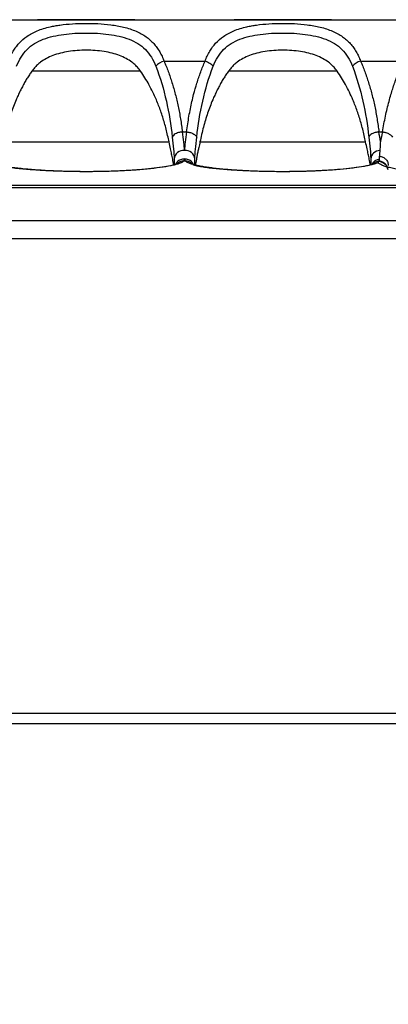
# Model space of a CAD drawing. Header units: millimetres. Extents: x 13 to 546, y 13 to 419.
# Tile 5 of 27: x 121 to 139, y 136 to 184. Entities that reach past the tile are written whole.
import ezdxf

# ---------------------------------------------------------------- set-up
doc = ezdxf.new("R2010")
doc.units = ezdxf.units.MM
doc.header["$LTSCALE"] = 2
doc.layers.add('DIMENSIONS', color=140, linetype='Continuous', lineweight=25)
doc.styles.add('SLDTEXTSTYLE0', font='TXT', dxfattribs={"width": 0.7})
doc.dimstyles.new('SLDDIMSTYLE0', dxfattribs={"dimtxt": 4.316016, "dimasz": 6.604, "dimexe": 0, "dimexo": 0.0625, "dimgap": 1.079004, "dimtad": 0, "dimtih": 1, "dimtoh": 1, "dimrnd": 1e-09, "dimzin": 4, "dimdsep": 46, "dimtxsty": 'SLDTEXTSTYLE0', "dimsah": 1, "dimcen": 0.09, "dimadec": 0, "dimazin": 1, "dimtfac": 1, "dimtofl": 0, "dimtmove": 0, "dimatfit": 3, "dimfxl": 0, "dimfrac": 2, "dimtolj": 1, "dimtzin": 12, "dimarcsym": 0})
doc.dimstyles.new('SLDDIMSTYLE1', dxfattribs={"dimtxt": 4.316016, "dimasz": 6.604, "dimexe": 0, "dimexo": 0.0625, "dimgap": 1.079004, "dimtad": 0, "dimtih": 1, "dimtoh": 1, "dimrnd": 1e-09, "dimzin": 12, "dimdsep": 46, "dimtxsty": 'SLDTEXTSTYLE0', "dimsah": 1, "dimcen": 0.09, "dimadec": 0, "dimazin": 3, "dimtfac": 1, "dimtmove": 0, "dimatfit": 0, "dimfxl": 0, "dimfrac": 2, "dimtolj": 1, "dimtzin": 12, "dimarcsym": 0})

# ---------------------------------------------------------------- blocks, each defined once
blk = doc.blocks.new('_D')
at = {"layer": 'DIMENSIONS'}
for p, q in [((85.793, 157.13), (85.793, 105.465)), ((165.793, 157.13), (165.793, 105.465)), ((85.793, 111.815), (113.317, 111.815)), ((119.165, 111.815), (117.716, 111.815)), ((117.716, 111.815), (117.716, 104.956)), ((131.991, 111.815), (133.44, 111.815)), ((133.44, 111.815), (133.44, 104.956)), ((165.793, 111.815), (137.839, 111.815)), ((117.716, 104.956), (119.165, 104.956)), ((133.44, 104.956), (131.991, 104.956))]:
    blk.add_line(p, q, dxfattribs=at)
for points in [[(85.793, 111.815), (92.397, 110.799), (92.397, 112.831)], [(165.793, 111.815), (159.189, 112.831), (159.189, 110.799)]]:
    blk.add_solid(points, dxfattribs=at)
at = {"layer": 'DIMENSIONS', "char_height": 4.2333, "attachment_point": 1, "style": 'SLDTEXTSTYLE0'}
for s, insert in [('80.0', (119.165, 118.238)), ('3.15', (119.165, 110.413))]:
    blk.add_mtext(s, dxfattribs=dict(at, insert=insert))
blk = doc.blocks.new('_D_1')
at = {"layer": 'DIMENSIONS'}
for p, q in [((108.293, 146.028), (108.293, 123.883)), ((141.643, 142.278), (141.643, 123.883)), ((108.293, 130.233), (95.593, 130.233)), ((141.643, 130.233), (154.343, 130.233))]:
    blk.add_line(p, q, dxfattribs=at)
for points in [[(108.293, 130.233), (101.689, 131.249), (101.689, 129.217)], [(141.643, 130.233), (148.247, 129.217), (148.247, 131.249)]]:
    blk.add_solid(points, dxfattribs=at)
at = {"layer": 'DIMENSIONS', "char_height": 4.2333, "attachment_point": 1, "style": 'SLDTEXTSTYLE0'}
for s, insert in [('35MM', (115.641, 135.69)), ('DIN RAIL', (110.863, 128.83))]:
    blk.add_mtext(s, dxfattribs=dict(at, insert=insert))

msp = doc.modelspace()

# ---------------------------------------------------------------- linework, layer by layer
for p, q in [((86.293, 183.818), (165.293, 183.818)), ((86.293, 183.818), (165.293, 183.818)), ((122.243, 183.818), (122.243, 183.818)), ((122.793, 183.818), (126.393, 183.818)), ((126.393, 183.818), (122.793, 183.818)), ((126.943, 183.818), (126.943, 183.818)), ((131.743, 183.818), (131.743, 183.818)), ((132.293, 183.818), (135.893, 183.818)), ((135.893, 183.818), (132.293, 183.818)), ((136.443, 183.818), (136.443, 183.818)), ((128.353, 181.818), (130.334, 181.818)), ((137.853, 181.818), (139.912, 181.818)), ((127.222, 181.33), (121.965, 181.33)), ((136.722, 181.33), (131.465, 181.33)), ((129.24, 178.4), (129.447, 178.4)), ((138.74, 178.4), (138.913, 178.4)), ((120.591, 177.915), (128.595, 177.915)), ((130.091, 177.915), (138.095, 177.915)), ((128.842, 177.118), (128.843, 177.091)), ((129.376, 176.992), (129.311, 176.992)), ((129.843, 177.091), (129.845, 177.118)), ((138.342, 177.118), (138.343, 177.091)), ((138.706, 176.921), (138.738, 176.966)), ((138.768, 177.085), (138.768, 177.228)), ((139.179, 176.852), (139.193, 176.778)), ((86.293, 175.819), (165.293, 175.819)), ((165.293, 175.693), (86.293, 175.693)), ((165.293, 174.104), (86.293, 174.104)), ((165.293, 173.238), (86.293, 173.238)), ((97.793, 150.318), (153.793, 150.318)), ((153.793, 149.818), (97.793, 149.818))]:
    msp.add_line(p, q)
for centre, radius, start, end in [((128.622, 180.938), 0.92, 107.0227, 136.2981), ((138.122, 180.938), 0.92, 107.0227, 136.2981), ((129.302, 177.041), 0.462, 84.9211, 173.8048), ((129.384, 177.041), 0.462, 6.1951, 95.0786), ((138.79, 177.049), 0.449, 91.0284, 174.6645), ((129.303, 176.503), 0.489, 89.0516, 136.1403), ((138.836, 176.592), 0.497, 97.7736, 153.3479), ((138.695, 176.469), 0.499, 11.6401, 85.0089)]:
    msp.add_arc(centre, radius, start, end)
for points, knots in [([(120.834, 181.818), (120.85, 181.859), (120.882, 181.943), (120.937, 182.063), (120.996, 182.18), (121.08, 182.329), (121.193, 182.5), (121.402, 182.754), (121.66, 182.975), (121.964, 183.161), (122.231, 183.287), (122.526, 183.392), (122.817, 183.47), (123.084, 183.524), (123.438, 183.58), (123.922, 183.626), (124.538, 183.648), (125.163, 183.633), (125.794, 183.579), (126.423, 183.469), (126.906, 183.312), (127.256, 183.144), (127.481, 183.003), (127.679, 182.844), (127.853, 182.669), (128.009, 182.476), (128.145, 182.271), (128.261, 182.053), (128.323, 181.896), (128.353, 181.818)], [0, 0, 0, 0, 0.015041, 0.030141, 0.045315, 0.060579, 0.09039, 0.11872, 0.180602, 0.214401, 0.247503, 0.284529, 0.321346, 0.346766, 0.372228, 0.433645, 0.494667, 0.555419, 0.619047, 0.686281, 0.757141, 0.790481, 0.822911, 0.852783, 0.883948, 0.913738, 0.942924, 0.971634, 1, 1, 1, 1]), ([(122.243, 183.818), (122.244, 183.818), (122.246, 183.818), (122.261, 183.818), (122.287, 183.818), (122.333, 183.818), (122.401, 183.818), (122.485, 183.818), (122.58, 183.818), (122.685, 183.818), (122.757, 183.818), (122.793, 183.818)], [0, 0, 0, 0, 0.083373, 0.166429, 0.250598, 0.374434, 0.500145, 0.622966, 0.749683, 0.874093, 1, 1, 1, 1]), ([(122.793, 183.818), (122.77, 183.818), (122.724, 183.818), (122.656, 183.818), (122.577, 183.818), (122.489, 183.818), (122.402, 183.818), (122.33, 183.818), (122.28, 183.818), (122.249, 183.818), (122.245, 183.818), (122.243, 183.818)], [0, 0, 0, 0, 0.080129, 0.159754, 0.240152, 0.369812, 0.500093, 0.629753, 0.760034, 0.879866, 1, 1, 1, 1]), ([(126.943, 183.818), (126.942, 183.818), (126.941, 183.818), (126.927, 183.818), (126.902, 183.818), (126.856, 183.818), (126.785, 183.818), (126.698, 183.818), (126.6, 183.818), (126.497, 183.818), (126.428, 183.818), (126.393, 183.818)], [0, 0, 0, 0, 0.0801289, 0.1597544, 0.2401525, 0.3698123, 0.5000929, 0.629753, 0.760034, 0.8798657, 1, 1, 1, 1]), ([(126.393, 183.818), (126.417, 183.818), (126.465, 183.818), (126.536, 183.818), (126.616, 183.818), (126.701, 183.818), (126.784, 183.818), (126.853, 183.818), (126.904, 183.818), (126.937, 183.818), (126.941, 183.818), (126.943, 183.818)], [0, 0, 0, 0, 0.0831344, 0.1661388, 0.2504538, 0.3742857, 0.4999829, 0.6228197, 0.749541, 0.8738006, 1, 1, 1, 1]), ([(130.334, 181.818), (130.35, 181.859), (130.382, 181.943), (130.437, 182.063), (130.496, 182.18), (130.58, 182.329), (130.693, 182.5), (130.902, 182.754), (131.16, 182.975), (131.464, 183.161), (131.731, 183.287), (132.026, 183.392), (132.317, 183.47), (132.584, 183.524), (132.938, 183.58), (133.422, 183.626), (134.038, 183.648), (134.663, 183.633), (135.294, 183.579), (135.923, 183.469), (136.406, 183.312), (136.756, 183.144), (136.981, 183.003), (137.179, 182.844), (137.353, 182.669), (137.509, 182.476), (137.645, 182.271), (137.761, 182.053), (137.823, 181.896), (137.853, 181.818)], [0, 0, 0, 0, 0.015041, 0.030141, 0.045315, 0.060579, 0.09039, 0.11872, 0.180602, 0.214401, 0.247503, 0.284529, 0.321346, 0.346766, 0.372228, 0.433645, 0.494667, 0.555419, 0.619047, 0.686281, 0.757141, 0.790481, 0.822911, 0.852783, 0.883948, 0.913738, 0.942924, 0.971634, 1, 1, 1, 1]), ([(131.743, 183.818), (131.744, 183.818), (131.746, 183.818), (131.761, 183.818), (131.787, 183.818), (131.833, 183.818), (131.901, 183.818), (131.985, 183.818), (132.08, 183.818), (132.185, 183.818), (132.257, 183.818), (132.293, 183.818)], [0, 0, 0, 0, 0.083373, 0.166429, 0.250598, 0.374434, 0.500145, 0.622966, 0.749683, 0.874093, 1, 1, 1, 1]), ([(132.293, 183.818), (132.27, 183.818), (132.224, 183.818), (132.156, 183.818), (132.077, 183.818), (131.989, 183.818), (131.902, 183.818), (131.83, 183.818), (131.78, 183.818), (131.749, 183.818), (131.745, 183.818), (131.743, 183.818)], [0, 0, 0, 0, 0.0801289, 0.1597544, 0.2401525, 0.3698123, 0.5000929, 0.629753, 0.760034, 0.8798657, 1, 1, 1, 1]), ([(135.643, 183.818), (135.642, 183.818), (135.641, 183.818), (135.627, 183.818), (135.606, 183.818), (135.575, 183.818), (135.514, 183.818), (135.398, 183.818), (135.197, 183.818), (134.951, 183.818), (134.589, 183.818), (134.093, 183.818), (133.598, 183.818), (133.236, 183.818), (132.99, 183.818), (132.788, 183.818), (132.661, 183.818), (132.588, 183.818), (132.55, 183.818), (132.546, 183.818), (132.543, 183.818)], [0, 0, 0, 0, 0.0241715, 0.0481446, 0.0720569, 0.0960473, 0.1202531, 0.1852503, 0.2503577, 0.3153549, 0.3804624, 0.5000242, 0.6195859, 0.6845831, 0.7496905, 0.8146878, 0.8797953, 0.9199468, 0.9598007, 1, 1, 1, 1]), ([(136.443, 183.818), (136.442, 183.818), (136.441, 183.818), (136.427, 183.818), (136.402, 183.818), (136.356, 183.818), (136.285, 183.818), (136.198, 183.818), (136.1, 183.818), (135.997, 183.818), (135.928, 183.818), (135.893, 183.818)], [0, 0, 0, 0, 0.080129, 0.159754, 0.240152, 0.369812, 0.500093, 0.629753, 0.760034, 0.879866, 1, 1, 1, 1]), ([(135.893, 183.818), (135.917, 183.818), (135.965, 183.818), (136.036, 183.818), (136.116, 183.818), (136.201, 183.818), (136.284, 183.818), (136.353, 183.818), (136.404, 183.818), (136.437, 183.818), (136.441, 183.818), (136.443, 183.818)], [0, 0, 0, 0, 0.083134, 0.166139, 0.250454, 0.374286, 0.499983, 0.62282, 0.749541, 0.873801, 1, 1, 1, 1]), ([(121.229, 181.574), (121.351, 181.888), (121.518, 182.161), (121.952, 182.596), (122.219, 182.758), (122.821, 182.992), (123.156, 183.064), (123.858, 183.156), (124.225, 183.175), (124.959, 183.175), (125.327, 183.156), (126.03, 183.064), (126.365, 182.992), (126.968, 182.758), (127.234, 182.596), (127.668, 182.161), (127.836, 181.888), (127.957, 181.574)], [0, 0, 0, 0, 0.125, 0.125, 0.25, 0.25, 0.375, 0.375, 0.5, 0.5, 0.625, 0.625, 0.75, 0.75, 0.875, 0.875, 1, 1, 1, 1]), ([(130.729, 181.574), (130.851, 181.888), (131.018, 182.161), (131.452, 182.596), (131.719, 182.758), (132.321, 182.992), (132.656, 183.064), (133.358, 183.156), (133.725, 183.175), (134.459, 183.175), (134.827, 183.156), (135.53, 183.064), (135.865, 182.992), (136.468, 182.758), (136.734, 182.596), (137.168, 182.161), (137.336, 181.888), (137.457, 181.574)], [0, 0, 0, 0, 0.125, 0.125, 0.25, 0.25, 0.375, 0.375, 0.5, 0.5, 0.625, 0.625, 0.75, 0.75, 0.875, 0.875, 1, 1, 1, 1]), ([(127.222, 181.33), (127.197, 181.363), (127.149, 181.428), (127.069, 181.52), (126.984, 181.607), (126.894, 181.689), (126.745, 181.808), (126.523, 181.949), (126.203, 182.093), (125.845, 182.205), (125.311, 182.313), (124.593, 182.364), (123.876, 182.313), (123.342, 182.205), (122.984, 182.094), (122.664, 181.949), (122.419, 181.793), (122.231, 181.637), (122.088, 181.493), (122.006, 181.384), (121.965, 181.33)], [0, 0, 0, 0, 0.021888, 0.043712, 0.065526, 0.087383, 0.109338, 0.168316, 0.228172, 0.293503, 0.359933, 0.500026, 0.640091, 0.706506, 0.771841, 0.831696, 0.890689, 0.927212, 0.963566, 1, 1, 1, 1]), ([(136.722, 181.33), (136.697, 181.363), (136.649, 181.428), (136.569, 181.52), (136.484, 181.607), (136.394, 181.689), (136.245, 181.808), (136.023, 181.949), (135.702, 182.094), (135.345, 182.205), (134.811, 182.313), (134.093, 182.364), (133.376, 182.313), (132.842, 182.205), (132.484, 182.094), (132.164, 181.949), (131.919, 181.793), (131.731, 181.637), (131.588, 181.493), (131.506, 181.384), (131.465, 181.33)], [0, 0, 0, 0, 0.021889, 0.0437138, 0.0655286, 0.0873872, 0.1093435, 0.1683319, 0.2281955, 0.2935241, 0.359949, 0.5000172, 0.6400837, 0.706501, 0.7718372, 0.8316932, 0.8906875, 0.9272112, 0.9635654, 1, 1, 1, 1]), ([(128.353, 181.818), (128.388, 181.735), (128.459, 181.567), (128.558, 181.31), (128.651, 181.046), (128.74, 180.776), (128.822, 180.499), (128.926, 180.118), (129.042, 179.627), (129.156, 179.021), (129.212, 178.609), (129.24, 178.4)], [0, 0, 0, 0, 0.075695, 0.152777, 0.231293, 0.311285, 0.392794, 0.475858, 0.645786, 0.820411, 1, 1, 1, 1]), ([(129.447, 178.4), (129.464, 178.528), (129.497, 178.782), (129.558, 179.156), (129.625, 179.517), (129.7, 179.867), (129.801, 180.28), (129.937, 180.755), (130.119, 181.293), (130.262, 181.643), (130.334, 181.818)], [0, 0, 0, 0, 0.110498, 0.217874, 0.322178, 0.423464, 0.521792, 0.682366, 0.841664, 1, 1, 1, 1]), ([(130.729, 181.574), (130.691, 181.618), (130.635, 181.666), (130.495, 181.754), (130.413, 181.792), (130.334, 181.818)], [0, 0, 0, 0, 0.5, 0.5, 1, 1, 1, 1]), ([(137.853, 181.818), (137.888, 181.735), (137.959, 181.567), (138.058, 181.31), (138.151, 181.046), (138.24, 180.776), (138.322, 180.499), (138.426, 180.118), (138.542, 179.627), (138.656, 179.021), (138.712, 178.609), (138.74, 178.4)], [0, 0, 0, 0, 0.075695, 0.152777, 0.231293, 0.311285, 0.392794, 0.475858, 0.645786, 0.82041, 1, 1, 1, 1]), ([(138.913, 178.4), (138.935, 178.528), (138.979, 178.781), (139.055, 179.154), (139.136, 179.515), (139.224, 179.865), (139.339, 180.279), (139.49, 180.755), (139.686, 181.293), (139.837, 181.643), (139.912, 181.818)], [0, 0, 0, 0, 0.110034, 0.217125, 0.321316, 0.422651, 0.521179, 0.68215, 0.84167, 1, 1, 1, 1]), ([(121.965, 181.33), (121.924, 181.271), (121.842, 181.153), (121.725, 180.969), (121.613, 180.778), (121.504, 180.58), (121.4, 180.374), (121.299, 180.162), (121.144, 179.808), (120.951, 179.299), (120.745, 178.621), (120.643, 178.154), (120.591, 177.915)], [0, 0, 0, 0, 0.056476, 0.114171, 0.173141, 0.233439, 0.295115, 0.358214, 0.422781, 0.607715, 0.799888, 1, 1, 1, 1]), ([(128.595, 177.915), (128.574, 178.019), (128.531, 178.224), (128.458, 178.528), (128.377, 178.824), (128.29, 179.114), (128.195, 179.397), (128.093, 179.674), (127.968, 179.983), (127.816, 180.319), (127.632, 180.677), (127.437, 181.014), (127.293, 181.226), (127.222, 181.33)], [0, 0, 0, 0, 0.086743, 0.171972, 0.255738, 0.338093, 0.419091, 0.498791, 0.577253, 0.689231, 0.796842, 0.900338, 1, 1, 1, 1]), ([(127.957, 181.574), (128.17, 181.024), (128.336, 180.457), (128.595, 179.312), (128.688, 178.732), (128.75, 178.149)], [0, 0, 0, 0, 0.5, 0.5, 1, 1, 1, 1]), ([(129.936, 178.149), (129.998, 178.732), (130.091, 179.312), (130.351, 180.457), (130.517, 181.024), (130.729, 181.574)], [0, 0, 0, 0, 0.5, 0.5, 1, 1, 1, 1]), ([(131.465, 181.33), (131.424, 181.271), (131.342, 181.153), (131.225, 180.969), (131.113, 180.778), (131.004, 180.58), (130.9, 180.374), (130.799, 180.162), (130.644, 179.808), (130.451, 179.299), (130.245, 178.621), (130.143, 178.154), (130.091, 177.915)], [0, 0, 0, 0, 0.056476, 0.114171, 0.173141, 0.233439, 0.295115, 0.358214, 0.422781, 0.607715, 0.799888, 1, 1, 1, 1]), ([(138.095, 177.915), (138.074, 178.019), (138.031, 178.224), (137.958, 178.528), (137.877, 178.824), (137.79, 179.114), (137.695, 179.397), (137.593, 179.674), (137.468, 179.983), (137.316, 180.319), (137.132, 180.677), (136.937, 181.014), (136.793, 181.226), (136.722, 181.33)], [0, 0, 0, 0, 0.086743, 0.171972, 0.255738, 0.338093, 0.419091, 0.498791, 0.577253, 0.689231, 0.796842, 0.900338, 1, 1, 1, 1]), ([(137.457, 181.574), (137.67, 181.024), (137.836, 180.457), (138.095, 179.312), (138.188, 178.732), (138.25, 178.149)], [0, 0, 0, 0, 0.5, 0.5, 1, 1, 1, 1]), ([(129.24, 178.4), (129.22, 178.398), (129.173, 178.393), (129.093, 178.377), (128.994, 178.348), (128.89, 178.299), (128.794, 178.231), (128.765, 178.177), (128.75, 178.149)], [0, 0, 0, 0, 0.085571, 0.20334, 0.356021, 0.543954, 0.762447, 1, 1, 1, 1]), ([(129.447, 178.4), (129.466, 178.398), (129.513, 178.392), (129.596, 178.376), (129.699, 178.345), (129.794, 178.301), (129.866, 178.249), (129.913, 178.2), (129.929, 178.166), (129.936, 178.149)], [0, 0, 0, 0, 0.084114, 0.204866, 0.364747, 0.563069, 0.71411, 0.860628, 1, 1, 1, 1]), ([(138.74, 178.4), (138.72, 178.398), (138.673, 178.393), (138.593, 178.377), (138.494, 178.348), (138.39, 178.3), (138.294, 178.231), (138.265, 178.177), (138.25, 178.149)], [0, 0, 0, 0, 0.085487, 0.203199, 0.355855, 0.543804, 0.762355, 1, 1, 1, 1]), ([(138.913, 178.4), (138.931, 178.397), (138.968, 178.392), (139.024, 178.38), (139.091, 178.362), (139.166, 178.334), (139.258, 178.288), (139.345, 178.226), (139.377, 178.174), (139.393, 178.149)], [0, 0, 0, 0, 0.0838731, 0.1704677, 0.2593251, 0.4012059, 0.5483612, 0.7803862, 1, 1, 1, 1]), ([(128.819, 176.795), (128.805, 176.89), (128.78, 177.055), (128.724, 177.323), (128.664, 177.597), (128.62, 177.8), (128.595, 177.915)], [0, 0, 0, 0, 0.2972711, 0.5186765, 0.7289327, 1, 1, 1, 1]), ([(128.75, 178.149), (128.775, 177.946), (128.822, 177.559), (128.835, 177.261), (128.842, 177.118)], [0, 0, 0, 0, 0.523111, 1, 1, 1, 1]), ([(129.845, 177.118), (129.851, 177.258), (129.864, 177.557), (129.911, 177.944), (129.936, 178.149)], [0, 0, 0, 0, 0.470195, 1, 1, 1, 1]), ([(130.091, 177.915), (130.072, 177.824), (130.039, 177.672), (129.991, 177.456), (129.952, 177.27), (129.902, 177.027), (129.879, 176.874), (129.864, 176.772)], [0, 0, 0, 0, 0.210639, 0.348879, 0.527436, 0.686309, 1, 1, 1, 1]), ([(138.32, 176.788), (138.305, 176.885), (138.281, 177.052), (138.224, 177.323), (138.164, 177.597), (138.12, 177.8), (138.095, 177.915)], [0, 0, 0, 0, 0.302424, 0.522206, 0.73092, 1, 1, 1, 1]), ([(138.25, 178.149), (138.275, 177.946), (138.322, 177.559), (138.335, 177.261), (138.342, 177.118)], [0, 0, 0, 0, 0.5231125, 1, 1, 1, 1]), ([(138.809, 177.929), (138.807, 177.886), (138.803, 177.804), (138.796, 177.691), (138.789, 177.588), (138.785, 177.528), (138.782, 177.498)], [0, 0, 0, 0, 0.268414, 0.524554, 0.768407, 1, 1, 1, 1]), ([(138.782, 177.498), (138.78, 177.471), (138.776, 177.418), (138.772, 177.348), (138.769, 177.284), (138.768, 177.247), (138.768, 177.228)], [0, 0, 0, 0, 0.262217, 0.516228, 0.762169, 1, 1, 1, 1]), ([(129.311, 176.992), (129.301, 176.983), (129.282, 176.965), (129.24, 176.938), (129.189, 176.912), (129.128, 176.886), (129.057, 176.86), (128.977, 176.835), (128.886, 176.81), (128.689, 176.762), (128.329, 176.695), (127.723, 176.617), (127.017, 176.555), (126.228, 176.509), (125.386, 176.482), (124.514, 176.474), (123.64, 176.485), (122.798, 176.517), (122.031, 176.566), (121.464, 176.619), (121.069, 176.668), (120.793, 176.709), (120.541, 176.754), (120.331, 176.801), (120.163, 176.848), (120.032, 176.895), (119.933, 176.943), (119.895, 176.976), (119.876, 176.992)], [0, 0, 0, 0, 0.016238, 0.032371, 0.048434, 0.06446, 0.080486, 0.096546, 0.112675, 0.128909, 0.191954, 0.254964, 0.317638, 0.380258, 0.442862, 0.505422, 0.568736, 0.632117, 0.695115, 0.755536, 0.785991, 0.817409, 0.850293, 0.882552, 0.912105, 0.941391, 0.970619, 1, 1, 1, 1]), ([(128.843, 177.091), (128.843, 176.984), (128.843, 176.874), (128.843, 176.806), (128.843, 176.804)], [0, 0, 0, 0, 0.9695, 1, 1, 1, 1]), ([(129.343, 177.091), (129.278, 177.083), (129.148, 177.068), (128.987, 176.967), (128.929, 176.869), (128.903, 176.825)], [0, 0, 0, 0, 0.356546, 0.713092, 1, 1, 1, 1]), ([(129.781, 176.83), (129.756, 176.872), (129.698, 176.969), (129.538, 177.068), (129.408, 177.083), (129.343, 177.091)], [0, 0, 0, 0, 0.278974, 0.639487, 1, 1, 1, 1]), ([(138.706, 176.921), (138.688, 176.913), (138.653, 176.896), (138.588, 176.871), (138.516, 176.847), (138.435, 176.823), (138.345, 176.8), (138.246, 176.777), (138.139, 176.754), (137.909, 176.711), (137.509, 176.65), (136.869, 176.583), (136.145, 176.531), (135.357, 176.495), (134.528, 176.476), (133.681, 176.476), (132.844, 176.494), (132.056, 176.53), (131.341, 176.581), (130.823, 176.635), (130.46, 176.684), (130.214, 176.722), (129.993, 176.764), (129.8, 176.81), (129.637, 176.857), (129.513, 176.903), (129.426, 176.948), (129.393, 176.977), (129.376, 176.992)], [0, 0, 0, 0, 0.016187, 0.032274, 0.048295, 0.064279, 0.080259, 0.096268, 0.112337, 0.128497, 0.192087, 0.255656, 0.318684, 0.38174, 0.445026, 0.50838, 0.572455, 0.636349, 0.697699, 0.759325, 0.789614, 0.819194, 0.850153, 0.882356, 0.914426, 0.945139, 0.972008, 1, 1, 1, 1]), ([(129.736, 176.842), (129.735, 176.844), (129.713, 176.872), (129.655, 176.913), (129.539, 176.977), (129.44, 176.986), (129.376, 176.992)], [0, 0, 0, 0, 0.012131, 0.27024, 0.524498, 1, 1, 1, 1]), ([(129.843, 176.777), (129.843, 176.788), (129.843, 176.863), (129.843, 176.986), (129.843, 177.091)], [0, 0, 0, 0, 0.1425066, 1, 1, 1, 1]), ([(138.343, 177.091), (138.343, 176.985), (138.343, 176.87), (138.343, 176.8), (138.343, 176.795)], [0, 0, 0, 0, 0.928505, 1, 1, 1, 1]), ([(138.752, 176.989), (138.692, 176.977), (138.627, 176.964), (138.557, 176.927), (138.512, 176.899), (138.478, 176.866), (138.454, 176.842)], [0, 0, 0, 0, 0.5300269, 0.585651, 0.6969152, 1, 1, 1, 1]), ([(149.693, 176.968), (149.692, 176.958), (149.689, 176.938), (149.672, 176.909), (149.646, 176.879), (149.61, 176.851), (149.564, 176.822), (149.508, 176.794), (149.443, 176.766), (149.368, 176.739), (149.248, 176.701), (149.066, 176.653), (148.8, 176.597), (148.492, 176.545), (148.03, 176.481), (147.361, 176.411), (146.445, 176.348), (145.447, 176.307), (144.405, 176.289), (143.352, 176.297), (142.325, 176.329), (141.362, 176.384), (140.504, 176.462), (139.901, 176.542), (139.501, 176.614), (139.244, 176.672), (139.033, 176.732), (138.887, 176.788), (138.794, 176.837), (138.735, 176.879), (138.716, 176.907), (138.706, 176.921)], [0, 0, 0, 0, 0.014543, 0.028928, 0.04318, 0.057323, 0.071382, 0.085384, 0.099354, 0.113318, 0.127303, 0.15848, 0.189679, 0.220693, 0.251683, 0.313699, 0.375596, 0.43728, 0.498965, 0.560812, 0.622901, 0.685449, 0.748322, 0.810899, 0.842529, 0.874147, 0.906107, 0.938099, 0.958801, 0.979406, 1, 1, 1, 1]), ([(138.752, 176.989), (138.755, 176.996), (138.761, 177.009), (138.767, 177.04), (138.768, 177.07), (138.768, 177.085)], [0, 0, 0, 0, 0.302301, 0.635516, 1, 1, 1, 1]), ([(139.175, 176.594), (139.172, 176.621), (139.16, 176.707), (139.073, 176.832), (138.931, 176.949), (138.812, 176.976), (138.752, 176.989)], [0, 0, 0, 0, 0.128977, 0.419318, 0.709659, 1, 1, 1, 1]), ([(138.768, 177.228), (138.826, 177.215), (138.942, 177.188), (139.078, 177.08), (139.164, 176.963), (139.175, 176.881), (139.179, 176.852)], [0, 0, 0, 0, 0.283036, 0.566072, 0.849109, 1, 1, 1, 1]), ([(128.949, 176.841), (128.917, 176.826), (128.853, 176.796), (128.51, 176.727), (128.044, 176.659), (127.499, 176.599), (126.911, 176.55), (126.307, 176.515), (125.686, 176.491), (125.058, 176.478), (124.435, 176.475), (123.806, 176.483), (123.135, 176.502), (122.408, 176.535), (121.801, 176.577), (121.338, 176.62), (121.006, 176.656), (120.716, 176.696), (120.483, 176.738), (120.32, 176.779), (120.282, 176.804), (120.265, 176.816)], [0, 0, 0, 0, 0.075392, 0.145514, 0.209981, 0.268406, 0.320732, 0.370716, 0.419652, 0.467539, 0.514375, 0.560157, 0.61005, 0.670143, 0.740131, 0.778775, 0.819748, 0.862991, 0.908441, 0.956048, 1, 1, 1, 1]), ([(138.422, 176.818), (138.398, 176.809), (138.35, 176.79), (138.034, 176.729), (137.583, 176.663), (137.045, 176.604), (136.459, 176.554), (135.855, 176.517), (135.233, 176.492), (134.602, 176.478), (133.975, 176.475), (133.342, 176.482), (132.666, 176.501), (131.932, 176.534), (131.319, 176.576), (130.851, 176.618), (130.515, 176.655), (130.221, 176.695), (129.986, 176.737), (129.82, 176.779), (129.783, 176.804), (129.765, 176.816)], [0, 0, 0, 0, 0.069808, 0.140197, 0.204984, 0.263749, 0.316397, 0.366694, 0.415938, 0.464127, 0.511261, 0.557335, 0.607541, 0.668013, 0.738443, 0.777332, 0.818565, 0.862083, 0.907823, 0.955733, 1, 1, 1, 1]), ([(138.454, 176.842), (138.446, 176.836), (138.435, 176.828), (138.429, 176.817), (138.427, 176.814)], [0, 0, 0, 0, 0.770838, 1, 1, 1, 1])]:
    msp.add_open_spline(points, degree=3, knots=knots)
for points in [[(129.343, 177.501), (129.343, 177.74), (129.292, 178.049), (129.24, 178.4)], [(129.447, 178.4), (129.395, 178.05), (129.344, 177.74), (129.343, 177.501)], [(138.809, 177.929), (138.79, 178.074), (138.765, 178.232), (138.74, 178.4)], [(138.913, 178.4), (138.878, 178.232), (138.842, 178.074), (138.809, 177.929)], [(129.311, 176.992), (129.333, 177.012), (129.343, 177.045), (129.343, 177.091)], [(129.343, 177.091), (129.343, 177.045), (129.354, 177.012), (129.376, 176.992)], [(138.738, 176.966), (138.744, 176.974), (138.749, 176.982), (138.752, 176.989)]]:
    msp.add_open_spline(points, degree=3)

# ---------------------------------------------------------------- dimensions: what is measured, and where the dimension line sits
at = {"layer": 'DIMENSIONS'}
dim = msp.add_linear_dim(base=(165.793, 111.815), p1=(85.793, 159.67), p2=(165.793, 159.67), dimstyle='SLDDIMSTYLE0', dxfattribs=at)
dim.commit()
dim.dimension.update_dxf_attribs({"geometry": '_D', "text_midpoint": (125.578, 111.815), "dimtype": 160})
dim = msp.add_linear_dim(base=(141.643, 130.233), p1=(108.293, 148.568), p2=(141.643, 144.818), text='35MM\\PDIN RAIL', dimstyle='SLDDIMSTYLE1', dxfattribs=at)
dim.commit()
dim.dimension.update_dxf_attribs({"geometry": '_D_1', "text_midpoint": (123.99, 130.233), "dimtype": 160})

doc.saveas('drawing.dxf')
